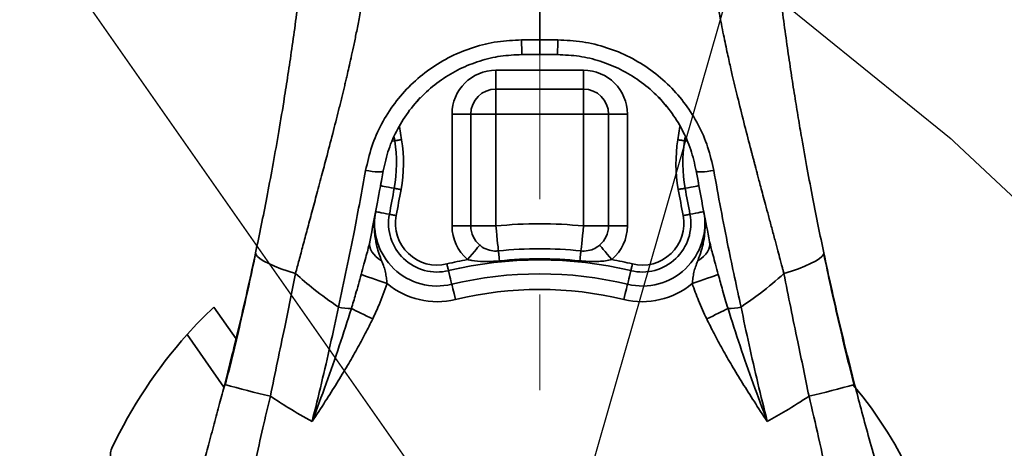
# Model space of a CAD drawing. Header units: millimetres. Extents: x 7702 to 16913, y -3294 to 4428.
# Tile 40 of 88: x 10341 to 10655, y 2141 to 2278. Entities that reach past the tile are written whole.
import ezdxf

# ---------------------------------------------------------------- set-up
doc = ezdxf.new("R2010")
doc.units = ezdxf.units.MM
doc.header["$LTSCALE"] = 6
doc.header["$PDSIZE"] = -1
doc.linetypes.add('CENTERX2', pattern=[20.32, 12.7, -2.54, 2.54, -2.54])
doc.layers.add('中心线', color=4, linetype='CENTERX2', lineweight=20)
doc.layers.add('虚拟位置', color=2, linetype='Continuous')
doc.dimstyles.new('ISO-25', dxfattribs={"dimtxt": 40, "dimasz": 30, "dimexe": 10, "dimexo": 0.625, "dimtad": 1, "dimtoh": 1, "dimdec": 1, "dimtxsty": 'Standard', "dimcen": 2.5, "dimclrd": 1, "dimclre": 1, "dimclrt": 4, "dimadec": 0, "dimazin": 0, "dimtfac": 1, "dimtdec": 1, "dimtmove": 0, "dimatfit": 3, "dimfxl": 1, "dimarcsym": 0})

# ---------------------------------------------------------------- blocks, each defined once
blk = doc.blocks.new('*D19')
at = {"layer": 'Defpoints', "color": 0, "linetype": 'ByBlock', "transparency": 16777216}
for p in [(10507.09, 2890.52), (10071.17, 2699.2), (10417.95, 2508.34), (10507.09, 2076.65), (10507.09, 1976.65)]:
    blk.add_point(p, dxfattribs=at)
at = {"layer": '中心线', "color": 1, "linetype": 'ByBlock', "lineweight": -2, "transparency": 16777216}
blk.add_arc((10507.09, 2076.65), 440.8, 93.9002, 121.0998, dxfattribs=at)
at = {"layer": '中心线', "color": 1, "linetype": 'ByBlock', "transparency": 16777216}
for points in [[(10476.94, 2521.43), (10477.28, 2511.43), (10507.09, 2517.45)], [(10282.13, 2449.9), (10276.68, 2458.28), (10254.26, 2437.73)]]:
    blk.add_solid(points, dxfattribs=at)
at = {"layer": '中心线', "color": 4, "linetype": 'ByBlock', "transparency": 16777216, "insert": (10368.34, 2516.72), "char_height": 40, "attachment_point": 5, "rotation": 17.5}
blk.add_mtext('{\\C3;35°}', dxfattribs=at)
blk = doc.blocks.new('*D20')
at = {"layer": 'Defpoints', "color": 0, "linetype": 'ByBlock', "transparency": 16777216}
for p in [(10507.09, 2890.52), (10860.79, 2339.97), (11255.54, 2208.62), (10507.09, 2076.65), (10507.09, 1976.65)]:
    blk.add_point(p, dxfattribs=at)
at = {"layer": '中心线', "color": 1, "linetype": 'ByBlock', "lineweight": -2, "transparency": 16777216}
blk.add_arc((10507.09, 2076.65), 440.95, 13.8989, 86.1011, dxfattribs=at)
at = {"layer": '中心线', "color": 1, "linetype": 'ByBlock', "transparency": 16777216}
for points in [[(10536.9, 2511.58), (10537.24, 2521.58), (10507.09, 2517.6)], [(10940.02, 2183.6), (10930.24, 2181.53), (10941.34, 2153.22)]]:
    blk.add_solid(points, dxfattribs=at)
at = {"layer": '中心线', "color": 4, "linetype": 'ByBlock', "transparency": 16777216, "insert": (10803.79, 2430.24), "char_height": 40, "attachment_point": 5, "rotation": 320}
blk.add_mtext('{\\C3;80°}', dxfattribs=at)
blk = doc.blocks.new('*D24')
at = {"layer": 'Defpoints', "color": 0, "linetype": 'ByBlock', "transparency": 16777216}
for p in [(10507.09, 2890.52), (10716.59, 2807.2), (10619.11, 2671.33), (10507.09, 2076.65), (10507.09, 1976.65)]:
    blk.add_point(p, dxfattribs=at)
at = {"layer": '中心线', "color": 1, "linetype": 'ByBlock', "lineweight": -2, "transparency": 16777216}
blk.add_arc((10507.09, 2076.65), 605.14, 76.83925, 87.15925, dxfattribs=at)
at = {"layer": '中心线', "color": 1, "linetype": 'ByBlock', "transparency": 16777216}
for points in [[(10536.96, 2676.05), (10537.21, 2686.04), (10507.09, 2681.79)], [(10646.13, 2670.73), (10643.61, 2661.05), (10673.91, 2658.34)]]:
    blk.add_solid(points, dxfattribs=at)
at = {"layer": '中心线', "color": 4, "linetype": 'ByBlock', "transparency": 16777216, "insert": (10594.19, 2696.32), "char_height": 40, "attachment_point": 5, "rotation": 351.9993}
blk.add_mtext('{\\C3;16°}', dxfattribs=at)
blk = doc.blocks.new('*D25')
at = {"layer": 'Defpoints', "color": 0, "transparency": 16777216}
for p in [(10757.15, 2948.88), (10071.17, 2699.2), (10071.17, 2699.2), (10213.51, 2649.26), (10638.49, 2239.8)]:
    blk.add_point(p, dxfattribs=at)
at = {"layer": '中心线', "color": 1, "lineweight": -2, "transparency": 16777216}
blk.add_arc((10071.17, 2699.2), 150.84, 332.4139, 8.5861, dxfattribs=at)
at = {"layer": '中心线', "color": 1, "transparency": 16777216}
for points in [[(10215.48, 2720.49), (10225.17, 2722.96), (10212.92, 2750.79)], [(10209.05, 2626.61), (10200.69, 2632.09), (10188.4, 2604.27)]]:
    blk.add_solid(points, dxfattribs=at)
at = {"layer": '中心线', "color": 4, "transparency": 16777216, "insert": (10199.61, 2677.71), "char_height": 40, "attachment_point": 5, "rotation": 80.5}
blk.add_mtext('{\\C3;59°}', dxfattribs=at)
blk = doc.blocks.new('*D26')
at = {"layer": 'Defpoints', "color": 0, "transparency": 16777216}
for p in [(10716.59, 2807.2), (10716.59, 2807.2), (10667.52, 2546.67), (10507.09, 2076.65), (10716.58, 2077.2)]:
    blk.add_point(p, dxfattribs=at)
at = {"layer": '中心线', "color": 1, "lineweight": -2, "transparency": 16777216}
for start, end in [(241.0247, 247.5116), (253.9985, 269.9985), (276.4854, 282.9724)]:
    blk.add_arc((10716.59, 2807.2), 265.12, start, end, dxfattribs=at)
at = {"layer": '中心线', "color": 1, "transparency": 16777216}
for points in [[(10616.84, 2566.97), (10613.54, 2557.52), (10643.51, 2552.36)], [(10746.82, 2538.79), (10746.26, 2548.77), (10716.59, 2542.08)]]:
    blk.add_solid(points, dxfattribs=at)
at = {"layer": '中心线', "color": 4, "transparency": 16777216, "insert": (10682.56, 2565.09), "char_height": 40, "attachment_point": 5, "rotation": 351.9985}
blk.add_mtext('{\\C3;16°}', dxfattribs=at)

msp = doc.modelspace()

# ---------------------------------------------------------------- linework, layer by layer
at = {"color": 7, "linetype": 'Continuous', "lineweight": 35, "ltscale": 2}
for p, q in [((10507.09, 2271.32), (10507.09, 2266.65)), ((10493.09, 2261.65), (10521.09, 2261.65)), ((10493.09, 2261.65), (10493.09, 2255.65)), ((10521.09, 2261.65), (10521.09, 2255.65)), ((10521.09, 2255.65), (10493.09, 2255.65)), ((10493.09, 2255.65), (10493.09, 2247.65)), ((10521.09, 2255.65), (10521.09, 2247.65)), ((10466.26, 2249.77), (10468.96, 2252.91)), ((10545.21, 2252.92), (10547.64, 2250.13)), ((10479.09, 2211.93), (10479.09, 2247.65)), ((10479.09, 2247.65), (10485.09, 2247.65)), ((10485.09, 2247.65), (10485.09, 2211.93)), ((10485.09, 2247.65), (10493.09, 2247.65)), ((10521.09, 2247.65), (10493.09, 2247.65)), ((10493.09, 2247.65), (10493.09, 2211.93)), ((10521.09, 2247.65), (10529.09, 2247.65)), ((10521.09, 2211.93), (10521.09, 2247.65)), ((10529.09, 2247.65), (10535.09, 2247.65)), ((10529.09, 2211.93), (10529.09, 2247.65)), ((10535.09, 2247.65), (10535.09, 2211.93)), ((10479.09, 2211.93), (10485.09, 2211.93)), ((10485.09, 2211.93), (10493.09, 2211.93)), ((10521.09, 2211.93), (10529.09, 2211.93)), ((10529.09, 2211.93), (10535.09, 2211.93)), ((10561.6, 2205.87), (10561.38, 2206.86)), ((10410.11, 2175.92), (10403.02, 2186.05)), ((10394.51, 2177.28), (10406.26, 2160.5))]:
    msp.add_line(p, q, dxfattribs=at)
at = {"color": 8, "linetype": 'Continuous', "lineweight": 35, "ltscale": 2}
for p, q in [((10462.27, 2243.73), (10462.97, 2239.48)), ((10551.21, 2239.47), (10551.9, 2243.72)), ((10460.78, 2239.13), (10460.59, 2240.29)), ((10553.59, 2240.31), (10553.39, 2239.11)), ((10459.99, 2239), (10460.78, 2239.13)), ((10554.2, 2238.98), (10553.39, 2239.11)), ((10456.47, 2226.11), (10456.24, 2224.77)), ((10557.94, 2224.79), (10557.69, 2226.24))]:
    msp.add_line(p, q, dxfattribs=at)
at = {"color": 7, "linetype": 'Continuous', "lineweight": 35, "ltscale": 2, "flags": 128}
for points in [[(10462.97, 2239.48), (10462.68, 2239.44), (10462.39, 2239.39), (10462.11, 2239.34), (10461.83, 2239.3), (10461.55, 2239.25), (10461.29, 2239.21), (10461.03, 2239.17), (10460.78, 2239.13)], [(10553.39, 2239.11), (10553.15, 2239.15), (10552.89, 2239.19), (10552.62, 2239.24), (10552.35, 2239.28), (10552.07, 2239.33), (10551.79, 2239.37), (10551.5, 2239.42), (10551.21, 2239.47)], [(10451.5, 2229.68), (10452.53, 2229.49), (10453.55, 2229.35), (10454.5, 2229.25), (10455.36, 2229.21), (10456.07, 2229.21), (10456.61, 2229.27), (10456.96, 2229.38), (10457.1, 2229.53)], [(10562.68, 2229.68), (10561.65, 2229.49), (10560.63, 2229.35), (10559.68, 2229.25), (10558.83, 2229.21), (10558.11, 2229.21), (10557.57, 2229.27), (10557.22, 2229.38), (10557.08, 2229.53)], [(10456.24, 2224.77), (10456.32, 2224.76), (10456.54, 2224.72), (10456.9, 2224.65), (10457.41, 2224.56), (10458.05, 2224.44), (10458.81, 2224.3), (10459.67, 2224.15), (10460.64, 2223.97)], [(10462.82, 2223.57), (10462.53, 2223.63), (10462.24, 2223.68), (10461.96, 2223.73), (10461.68, 2223.78), (10461.41, 2223.83), (10461.14, 2223.88), (10460.89, 2223.92), (10460.64, 2223.97)], [(10553.54, 2223.98), (10553.29, 2223.94), (10553.04, 2223.89), (10552.77, 2223.84), (10552.5, 2223.79), (10552.22, 2223.74), (10551.94, 2223.69), (10551.65, 2223.64), (10551.36, 2223.58)], [(10557.94, 2224.79), (10557.86, 2224.77), (10557.64, 2224.73), (10557.27, 2224.66), (10556.77, 2224.57), (10556.13, 2224.46), (10555.37, 2224.32), (10554.5, 2224.16), (10553.54, 2223.98)], [(10454.7, 2216.52), (10454.77, 2216.5), (10454.99, 2216.46), (10455.36, 2216.39), (10455.87, 2216.29), (10456.5, 2216.17), (10457.26, 2216.03), (10458.13, 2215.86), (10459.09, 2215.68)], [(10461.26, 2215.26), (10460.98, 2215.32), (10460.69, 2215.37), (10460.41, 2215.43), (10460.13, 2215.48), (10459.86, 2215.53), (10459.59, 2215.58), (10459.34, 2215.63), (10459.09, 2215.68)], [(10555.09, 2215.68), (10554.85, 2215.63), (10554.59, 2215.58), (10554.33, 2215.53), (10554.05, 2215.48), (10553.77, 2215.43), (10553.49, 2215.37), (10553.21, 2215.32), (10552.92, 2215.26)], [(10559.48, 2216.52), (10559.41, 2216.5), (10559.19, 2216.46), (10558.82, 2216.39), (10558.32, 2216.29), (10557.68, 2216.17), (10556.92, 2216.03), (10556.05, 2215.86), (10555.09, 2215.68)], [(10493.09, 2211.93), (10493.25, 2210.37), (10493.41, 2208.88), (10493.55, 2207.5), (10493.67, 2206.3), (10493.78, 2205.31), (10493.85, 2204.57), (10493.9, 2204.12), (10493.91, 2203.97)], [(10521.09, 2211.93), (10520.93, 2210.37), (10520.78, 2208.88), (10520.63, 2207.5), (10520.51, 2206.3), (10520.41, 2205.31), (10520.33, 2204.57), (10520.28, 2204.12), (10520.27, 2203.97)], [(10452.8, 2206.86), (10452.73, 2206.08), (10452.83, 2205.29), (10453.09, 2204.49), (10453.51, 2203.7), (10454.08, 2202.92), (10454.79, 2202.18), (10455.63, 2201.49), (10456.59, 2200.85)], [(10484.07, 2201.22), (10484.82, 2202.12), (10485.55, 2202.98), (10486.22, 2203.77), (10486.8, 2204.47), (10487.28, 2205.04), (10487.64, 2205.46), (10487.86, 2205.72), (10487.93, 2205.81)], [(10526.25, 2205.81), (10526.32, 2205.72), (10526.54, 2205.46), (10526.9, 2205.04), (10527.38, 2204.47), (10527.97, 2203.77), (10528.63, 2202.98), (10529.36, 2202.12), (10530.11, 2201.22)], [(10561.38, 2206.86), (10561.45, 2206.08), (10561.35, 2205.29), (10561.09, 2204.49), (10560.68, 2203.7), (10560.11, 2202.92), (10559.39, 2202.18), (10558.55, 2201.49), (10557.59, 2200.85)], [(10416.35, 2203.37), (10416.44, 2202.83), (10416.93, 2202.2), (10417.79, 2201.49), (10419.01, 2200.72), (10420.55, 2199.92), (10422.39, 2199.09), (10424.46, 2198.27), (10426.72, 2197.48), (10429.11, 2196.72)], [(10493.91, 2203.97), (10493.92, 2203.91), (10493.94, 2203.75), (10493.96, 2203.48), (10494, 2203.11), (10494.05, 2202.65), (10494.11, 2202.1), (10494.17, 2201.48), (10494.24, 2200.79)], [(10520.27, 2203.97), (10520.26, 2203.91), (10520.24, 2203.75), (10520.22, 2203.48), (10520.18, 2203.11), (10520.13, 2202.65), (10520.07, 2202.1), (10520.01, 2201.48), (10519.94, 2200.79)], [(10597.83, 2203.38), (10597.74, 2202.84), (10597.26, 2202.2), (10596.39, 2201.49), (10595.18, 2200.73), (10593.63, 2199.92), (10591.8, 2199.1), (10589.73, 2198.28), (10587.47, 2197.49), (10585.09, 2196.74)], [(10477.46, 2199.82), (10477.53, 2199.53), (10477.59, 2199.25), (10477.66, 2198.97), (10477.73, 2198.69), (10477.79, 2198.42), (10477.86, 2198.16), (10477.92, 2197.91), (10477.97, 2197.67)], [(10536.21, 2197.67), (10536.27, 2197.91), (10536.33, 2198.16), (10536.39, 2198.42), (10536.45, 2198.69), (10536.52, 2198.97), (10536.59, 2199.25), (10536.66, 2199.53), (10536.72, 2199.82)], [(10450.03, 2196.45), (10450.7, 2196.22), (10451.51, 2195.93), (10452.45, 2195.6), (10453.5, 2195.24), (10454.64, 2194.84), (10455.84, 2194.41), (10457.1, 2193.98), (10458.37, 2193.53)], [(10479.02, 2193.32), (10479, 2193.39), (10478.95, 2193.61), (10478.86, 2193.97), (10478.74, 2194.47), (10478.59, 2195.1), (10478.41, 2195.85), (10478.2, 2196.71), (10477.97, 2197.67)], [(10535.16, 2193.32), (10535.18, 2193.39), (10535.23, 2193.61), (10535.32, 2193.97), (10535.44, 2194.47), (10535.59, 2195.1), (10535.77, 2195.85), (10535.98, 2196.71), (10536.21, 2197.67)], [(10564.15, 2196.45), (10563.48, 2196.22), (10562.67, 2195.93), (10561.73, 2195.6), (10560.68, 2195.24), (10559.54, 2194.84), (10558.34, 2194.41), (10557.08, 2193.98), (10555.81, 2193.53)], [(10479.02, 2193.32), (10479.04, 2193.23), (10479.11, 2192.95), (10479.22, 2192.5), (10479.36, 2191.89), (10479.54, 2191.16), (10479.74, 2190.32), (10479.96, 2189.41), (10480.19, 2188.46)], [(10535.16, 2193.32), (10535.14, 2193.23), (10535.07, 2192.95), (10534.96, 2192.5), (10534.82, 2191.89), (10534.64, 2191.16), (10534.44, 2190.32), (10534.22, 2189.41), (10533.99, 2188.46)], [(10446.94, 2185.56), (10447.61, 2185.23), (10448.35, 2184.87), (10449.15, 2184.49), (10450.01, 2184.07), (10450.9, 2183.63), (10451.83, 2183.18), (10452.79, 2182.72), (10453.75, 2182.25)], [(10567.24, 2185.56), (10566.57, 2185.23), (10565.83, 2184.87), (10565.03, 2184.49), (10564.18, 2184.07), (10563.28, 2183.63), (10562.35, 2183.18), (10561.4, 2182.72), (10560.43, 2182.25)]]:
    msp.add_lwpolyline(points, dxfattribs=at)
at = {"color": 7, "linetype": 'Continuous', "lineweight": 35, "ltscale": 2}
for centre, radius, start, end in [((10581.92, 2270.2), 80.59, 179.2037, 182.5296), ((10432.27, 2270.2), 80.58, 357.4702, 0.7965), ((10493.09, 2247.65), 14, 90, 180), ((10521.09, 2247.65), 14, 0, 90), ((10493.09, 2247.65), 8, 90, 180), ((10521.09, 2247.65), 8, 0, 90), ((10416.89, 2231.96), 46.68, 349.6472, 9.2704), ((10597.29, 2231.97), 46.68, 170.7622, 190.3521), ((10416.89, 2231.96), 44.47, 349.6472, 9.2704), ((10597.29, 2231.97), 44.47, 170.7622, 190.3521), ((9438.09, 2410.77), 1039.47, 349.18225, 349.64721), ((9438.09, 2410.77), 1041.68, 349.18225, 349.64721), ((11576.09, 2410.77), 1041.68, 190.35212, 190.81775), ((11576.09, 2410.77), 1039.47, 190.35212, 190.81775), ((10474.34, 2212.76), 20, 169.1823, 283.5277), ((10474.34, 2212.76), 15.53, 169.1823, 283.5277), ((10474.34, 2212.76), 13.32, 169.1823, 283.5277), ((10539.84, 2212.76), 20, 256.4723, 10.8177), ((10539.84, 2212.76), 15.53, 256.4723, 10.8177), ((10539.84, 2212.76), 13.32, 256.4723, 10.8177), ((10493.09, 2211.93), 14, 180, 229.8681), ((10493.09, 2211.93), 8, 180, 229.8681), ((10507.09, 2076.65), 136, 84.0914, 95.9086), ((10521.09, 2211.93), 8, 310.1319, 0), ((10521.09, 2211.93), 14, 310.1319, 0), ((10507.09, 2076.65), 128, 84.0914, 95.9086), ((10507.09, 2076.65), 124.81, 84.0914, 95.9086), ((10507.09, 2076.65), 126.68, 100.4712, 103.5277), ((10507.09, 2076.65), 124.47, 76.4723, 103.5277), ((10507.09, 2076.65), 126.68, 76.4723, 79.5288), ((10507.09, 2076.65), 120, 76.4723, 103.5277), ((10474.34, 2212.76), 25, 230.2989, 283.5277), ((10539.84, 2212.76), 25, 256.4723, 309.7011), ((10507.09, 2076.65), 115, 76.4723, 103.5277), ((10507.09, 2076.65), 151, 133.5694, 138.2074), ((10446.64, 2200.56), 15.01, 255.1008, 271.1301), ((10567.54, 2200.56), 15.01, 268.87, 284.8992), ((10507.09, 2076.65), 151, 138.2074, 154.7966), ((10474.16, 2393.92), 242.21, 253.7762, 257.3377), ((10542.71, 2383.46), 231.42, 282.5787, 286.3076), ((10507.09, 2076.65), 131, 336.9205, 40.0624), ((10374.99, 2138.82), 5, 154.7966, 246.7591)]:
    msp.add_arc(centre, radius, start, end, dxfattribs=at)
for points, knots in [([(10416.35, 2203.37), (10416.95, 2206.27), (10418.18, 2212.12), (10419.98, 2221.22), (10421.78, 2230.8), (10423.59, 2240.98), (10425.18, 2250.51), (10426.57, 2259.37), (10427.8, 2267.57), (10429.02, 2276.27), (10430.29, 2285.99), (10431.51, 2295.99), (10432.26, 2302.94), (10432.6, 2306.13)], [0, 0, 0, 0, 0.086391, 0.174714, 0.269405, 0.368256, 0.472678, 0.547288, 0.626204, 0.710673, 0.799441, 0.907659, 1, 1, 1, 1]), ([(10581.58, 2306.13), (10581.92, 2302.95), (10582.64, 2296.29), (10583.81, 2286.67), (10585.01, 2277.43), (10586.18, 2269), (10587.35, 2261.07), (10588.51, 2253.61), (10589.65, 2246.62), (10590.98, 2238.81), (10592.51, 2230.19), (10594.28, 2220.83), (10596.04, 2211.93), (10597.24, 2206.21), (10597.83, 2203.38)], [0, 0, 0, 0, 0.091833, 0.192382, 0.278152, 0.359554, 0.436552, 0.508439, 0.576602, 0.639913, 0.73659, 0.82904, 0.91545, 1, 1, 1, 1]), ([(10429.11, 2196.72), (10429.48, 2198.15), (10430.27, 2201.13), (10431.52, 2205.83), (10432.89, 2210.94), (10434.37, 2216.47), (10435.97, 2222.43), (10437.58, 2228.48), (10439.36, 2235.19), (10441.18, 2242.21), (10442.64, 2247.92), (10443.54, 2251.57), (10443.98, 2253.34), (10444.4, 2255.06), (10444.8, 2256.74), (10445.19, 2258.38), (10445.64, 2260.31), (10446.19, 2262.7), (10446.87, 2265.73), (10447.63, 2269.23), (10448.45, 2273.2), (10449.33, 2277.65), (10450.18, 2282.22), (10451.08, 2287.5), (10451.93, 2293.03), (10452.69, 2298.67), (10453.07, 2302.1), (10453.24, 2303.65)], [0, 0, 0, 0, 0.041067, 0.086046, 0.134945, 0.187773, 0.244543, 0.305267, 0.359964, 0.435148, 0.504018, 0.52101, 0.537568, 0.553691, 0.569379, 0.58463, 0.599446, 0.623319, 0.651457, 0.683865, 0.720551, 0.761524, 0.806789, 0.846202, 0.906735, 0.958008, 1, 1, 1, 1]), ([(10507.09, 2303.65), (10507.09, 2297.61), (10507.09, 2286.83), (10507.09, 2276.06), (10507.09, 2271.32)], [0, 0, 0, 0, 0.559994, 1, 1, 1, 1]), ([(10560.94, 2303.65), (10561.07, 2302.51), (10561.34, 2300.03), (10561.84, 2296.02), (10562.49, 2291.43), (10563.34, 2286.03), (10564.24, 2280.94), (10565.1, 2276.45), (10565.78, 2273.04), (10566.43, 2269.91), (10567.04, 2267.07), (10567.61, 2264.5), (10568.13, 2262.22), (10569, 2258.44), (10570.37, 2252.73), (10572.29, 2245.07), (10573.76, 2239.4), (10574.64, 2236.03), (10574.92, 2234.93), (10575.22, 2233.81), (10575.52, 2232.68), (10575.82, 2231.53), (10576.09, 2230.49), (10576.38, 2229.41), (10576.72, 2228.14), (10577.17, 2226.42), (10577.75, 2224.26), (10578.44, 2221.66), (10579.25, 2218.62), (10580.19, 2215.14), (10581.2, 2211.33), (10582.21, 2207.56), (10583.11, 2204.18), (10583.8, 2201.59), (10584.31, 2199.69), (10584.65, 2198.39), (10584.9, 2197.45), (10585.03, 2196.93), (10585.09, 2196.74)], [0, 0, 0, 0, 0.030937, 0.067329, 0.109169, 0.156445, 0.215066, 0.249051, 0.28048, 0.309354, 0.335678, 0.359455, 0.380689, 0.399382, 0.465017, 0.540478, 0.614982, 0.6253, 0.635746, 0.646322, 0.657028, 0.667863, 0.678827, 0.686631, 0.698672, 0.714949, 0.735459, 0.760198, 0.789162, 0.822346, 0.859746, 0.898163, 0.930556, 0.956932, 0.972768, 0.985225, 0.994302, 1, 1, 1, 1]), ([(10451.5, 2229.68), (10452.08, 2232.25), (10453.23, 2237.36), (10456.44, 2244.57), (10460.63, 2251.21), (10465.84, 2257.12), (10471.88, 2262.15), (10478.63, 2266.19), (10485.9, 2269.12), (10493.53, 2270.98), (10498.73, 2271.21), (10501.33, 2271.32)], [0, 0, 0, 0, 0.112596, 0.224362, 0.335807, 0.447365, 0.559311, 0.669698, 0.780182, 0.89026, 1, 1, 1, 1]), ([(10501.33, 2271.32), (10502.41, 2271.32), (10504.33, 2271.32), (10506.25, 2271.32), (10507.09, 2271.32)], [0, 0, 0, 0, 0.559971, 1, 1, 1, 1]), ([(10507.09, 2271.32), (10508.17, 2271.32), (10510.09, 2271.32), (10512.01, 2271.32), (10512.85, 2271.32)], [0, 0, 0, 0, 0.560031, 1, 1, 1, 1]), ([(10512.85, 2271.32), (10515.5, 2271.2), (10520.8, 2270.97), (10528.56, 2269.04), (10535.94, 2266.01), (10542.73, 2261.85), (10548.71, 2256.75), (10553.8, 2250.86), (10557.87, 2244.32), (10560.99, 2237.23), (10562.11, 2232.2), (10562.68, 2229.68)], [0, 0, 0, 0, 0.111748, 0.223846, 0.33636, 0.448743, 0.560665, 0.670216, 0.779664, 0.889433, 1, 1, 1, 1]), ([(10457.1, 2229.53), (10457.62, 2231.84), (10458.66, 2236.47), (10461.58, 2242.97), (10465.4, 2248.96), (10470.11, 2254.24), (10475.53, 2258.69), (10481.52, 2262.21), (10487.9, 2264.74), (10494.58, 2266.35), (10499.13, 2266.55), (10501.4, 2266.65)], [0, 0, 0, 0, 0.114138, 0.228089, 0.341613, 0.4545, 0.566606, 0.675909, 0.784466, 0.892423, 1, 1, 1, 1]), ([(10501.4, 2266.65), (10502.46, 2266.65), (10504.36, 2266.65), (10506.26, 2266.65), (10507.09, 2266.65)], [0, 0, 0, 0, 0.559937, 1, 1, 1, 1]), ([(10507.09, 2266.65), (10508.15, 2266.65), (10510.05, 2266.65), (10511.94, 2266.65), (10512.78, 2266.65)], [0, 0, 0, 0, 0.56007, 1, 1, 1, 1]), ([(10512.78, 2266.65), (10515.09, 2266.54), (10519.73, 2266.34), (10526.52, 2264.67), (10533, 2262.05), (10539.03, 2258.42), (10544.4, 2253.92), (10549.01, 2248.65), (10552.72, 2242.75), (10555.55, 2236.34), (10556.57, 2231.8), (10557.08, 2229.53)], [0, 0, 0, 0, 0.109532, 0.219463, 0.330021, 0.441359, 0.553525, 0.664443, 0.775967, 0.887897, 1, 1, 1, 1]), ([(10442.79, 2186.06), (10443.67, 2190.11), (10445.43, 2198.19), (10448.39, 2212.7), (10450.32, 2223.25), (10451.5, 2229.68)], [0, 0, 0, 0, 0.282101, 0.562543, 1, 1, 1, 1]), ([(10452.8, 2206.86), (10453.64, 2211.07), (10455.13, 2218.59), (10456.5, 2226.19), (10457.1, 2229.53)], [0, 0, 0, 0, 0.560747, 1, 1, 1, 1]), ([(10557.08, 2229.53), (10557.85, 2225.28), (10559.23, 2217.69), (10560.72, 2210.17), (10561.38, 2206.86)], [0, 0, 0, 0, 0.559234, 1, 1, 1, 1]), ([(10562.68, 2229.68), (10563.42, 2225.59), (10564.91, 2217.39), (10567.77, 2202.81), (10570.02, 2192.42), (10571.4, 2186.06)], [0, 0, 0, 0, 0.277927, 0.557441, 1, 1, 1, 1]), ([(10454.7, 2216.52), (10454.58, 2215.83), (10454.39, 2214.66), (10454.27, 2212.82), (10454.26, 2211.1), (10454.4, 2209.18), (10454.67, 2207.3), (10455.14, 2205.18), (10455.77, 2203.04), (10456.33, 2201.55), (10456.59, 2200.85)], [0, 0, 0, 0, 0.129737, 0.222298, 0.344135, 0.451512, 0.582151, 0.700412, 0.858434, 1, 1, 1, 1]), ([(10557.59, 2200.85), (10557.71, 2201.17), (10557.97, 2201.84), (10558.34, 2202.89), (10558.7, 2204.01), (10559.04, 2205.22), (10559.34, 2206.5), (10559.6, 2207.88), (10559.8, 2209.44), (10559.93, 2211.34), (10559.91, 2213.76), (10559.64, 2215.54), (10559.48, 2216.52)], [0, 0, 0, 0, 0.064991, 0.134477, 0.208418, 0.286798, 0.369609, 0.456854, 0.548559, 0.664262, 0.814762, 1, 1, 1, 1]), ([(10452.8, 2206.86), (10452.66, 2206.18), (10452.34, 2204.73), (10451.68, 2202.35), (10450.86, 2199.56), (10450.32, 2197.54), (10450.03, 2196.45)], [0, 0, 0, 0, 0.194636, 0.415597, 0.68528, 1, 1, 1, 1]), ([(10487.93, 2205.81), (10488.21, 2205.6), (10489.15, 2204.86), (10490.89, 2204.13), (10492.68, 2203.88), (10493.67, 2203.95), (10493.91, 2203.97)], [0, 0, 0, 0, 0.159531, 0.547053, 0.886833, 1, 1, 1, 1]), ([(10520.27, 2203.97), (10520.62, 2203.95), (10521.81, 2203.87), (10523.66, 2204.24), (10525.27, 2205.03), (10526.05, 2205.65), (10526.25, 2205.81)], [0, 0, 0, 0, 0.1613807, 0.5453736, 0.8819269, 1, 1, 1, 1]), ([(10406.49, 2161.36), (10407.38, 2164.87), (10409.14, 2171.79), (10411.64, 2182.22), (10414.06, 2192.73), (10415.57, 2199.79), (10416.35, 2203.37)], [0, 0, 0, 0, 0.249842, 0.493328, 0.742192, 1, 1, 1, 1]), ([(10416.41, 2203.29), (10415.67, 2199.77), (10414.19, 2192.74), (10411.8, 2182.17), (10409.3, 2171.58), (10407.53, 2164.53), (10406.65, 2161.01)], [0, 0, 0, 0, 0.250174, 0.500168, 0.750012, 1, 1, 1, 1]), ([(10607.54, 2161.01), (10606.65, 2164.51), (10604.89, 2171.52), (10602.41, 2182.04), (10600.03, 2192.56), (10598.56, 2199.55), (10597.82, 2203.04)], [0, 0, 0, 0, 0.250002, 0.499847, 0.749837, 1, 1, 1, 1]), ([(10597.83, 2203.38), (10598.6, 2199.81), (10600.11, 2192.78), (10602.52, 2182.3), (10605.03, 2171.85), (10606.79, 2164.9), (10607.69, 2161.36)], [0, 0, 0, 0, 0.256609, 0.504719, 0.747817, 1, 1, 1, 1]), ([(10456.59, 2200.85), (10456.85, 2200.18), (10457.33, 2198.96), (10457.85, 2197.16), (10458.14, 2195.38), (10458.29, 2194.16), (10458.37, 2193.53)], [0, 0, 0, 0, 0.2847071, 0.5236877, 0.7518103, 1, 1, 1, 1]), ([(10494.24, 2200.79), (10492.55, 2200.68), (10489.59, 2200.47), (10486.17, 2200.72), (10484.51, 2201.12), (10484.07, 2201.22)], [0, 0, 0, 0, 0.498177, 0.867223, 1, 1, 1, 1]), ([(10530.11, 2201.22), (10529.44, 2201.07), (10528.08, 2200.76), (10525.3, 2200.54), (10522.57, 2200.56), (10520.56, 2200.74), (10519.94, 2200.79)], [0, 0, 0, 0, 0.20268, 0.408355, 0.816632, 1, 1, 1, 1]), ([(10555.81, 2193.53), (10555.88, 2194.12), (10556.04, 2195.35), (10556.32, 2197.13), (10556.86, 2198.96), (10557.33, 2200.18), (10557.59, 2200.85)], [0, 0, 0, 0, 0.232237, 0.4777906, 0.7161773, 1, 1, 1, 1]), ([(10421.07, 2157.6), (10421.82, 2161.28), (10423.34, 2168.65), (10425.49, 2178.85), (10427.42, 2188.22), (10428.55, 2193.89), (10429.11, 2196.72)], [0, 0, 0, 0, 0.27926, 0.559072, 0.77933, 1, 1, 1, 1]), ([(10442.79, 2186.06), (10440.11, 2187.91), (10435.36, 2191.22), (10431.01, 2195.05), (10429.11, 2196.72)], [0, 0, 0, 0, 0.56149, 1, 1, 1, 1]), ([(10450.03, 2196.45), (10449.47, 2194.33), (10448.5, 2190.68), (10447.4, 2187.07), (10446.94, 2185.56)], [0, 0, 0, 0, 0.5797958, 1, 1, 1, 1]), ([(10567.24, 2185.56), (10566.65, 2187.51), (10565.56, 2191.12), (10564.6, 2194.77), (10564.15, 2196.45)], [0, 0, 0, 0, 0.540127, 1, 1, 1, 1]), ([(10585.09, 2196.74), (10582.65, 2194.61), (10578.28, 2190.79), (10573.5, 2187.51), (10571.4, 2186.06)], [0, 0, 0, 0, 0.558358, 1, 1, 1, 1]), ([(10585.09, 2196.74), (10585.8, 2193.12), (10587.23, 2185.91), (10589.35, 2175.72), (10591.33, 2166.28), (10592.52, 2160.49), (10593.11, 2157.6)], [0, 0, 0, 0, 0.280769, 0.560892, 0.780619, 1, 1, 1, 1]), ([(10458.37, 2193.53), (10457.55, 2191.25), (10456.16, 2187.43), (10454.44, 2183.74), (10453.75, 2182.25)], [0, 0, 0, 0, 0.595564, 1, 1, 1, 1]), ([(10560.43, 2182.25), (10559.54, 2184.19), (10557.84, 2187.88), (10556.46, 2191.71), (10555.81, 2193.53)], [0, 0, 0, 0, 0.524058, 1, 1, 1, 1]), ([(10434.41, 2149.53), (10435.42, 2153.61), (10437.45, 2161.79), (10440.26, 2174.02), (10441.94, 2182.05), (10442.79, 2186.06)], [0, 0, 0, 0, 0.3330421, 0.6663413, 1, 1, 1, 1]), ([(10571.4, 2186.06), (10572.24, 2182.05), (10573.92, 2174.02), (10576.73, 2161.79), (10578.76, 2153.61), (10579.77, 2149.53)], [0, 0, 0, 0, 0.333652, 0.666951, 1, 1, 1, 1]), ([(10446.94, 2185.56), (10445.68, 2181.59), (10443.14, 2173.61), (10438.92, 2161.58), (10435.92, 2153.56), (10434.41, 2149.53)], [0, 0, 0, 0, 0.329837, 0.663643, 1, 1, 1, 1]), ([(10579.77, 2149.53), (10578.27, 2153.56), (10575.27, 2161.58), (10571.04, 2173.61), (10568.5, 2181.59), (10567.24, 2185.56)], [0, 0, 0, 0, 0.336357, 0.670164, 1, 1, 1, 1]), ([(10453.75, 2182.25), (10452.97, 2180.68), (10451.36, 2177.44), (10448.67, 2172.48), (10445.64, 2167.22), (10442.27, 2161.67), (10438.5, 2155.72), (10435.82, 2151.67), (10434.41, 2149.53)], [0, 0, 0, 0, 0.1381085, 0.2857488, 0.4448841, 0.6168333, 0.7980052, 1, 1, 1, 1]), ([(10579.77, 2149.53), (10578.36, 2151.67), (10575.68, 2155.72), (10571.91, 2161.66), (10568.54, 2167.22), (10565.52, 2172.48), (10562.82, 2177.44), (10561.21, 2180.68), (10560.43, 2182.25)], [0, 0, 0, 0, 0.201932, 0.383121, 0.555085, 0.714215, 0.861872, 1, 1, 1, 1]), ([(10392.55, 2112.45), (10392.91, 2113.57), (10393.51, 2115.5), (10394.29, 2118.04), (10394.98, 2120.32), (10395.66, 2122.57), (10396.38, 2124.98), (10397.08, 2127.33), (10398.15, 2130.96), (10399.56, 2135.83), (10401.35, 2142.18), (10403.12, 2148.62), (10404.86, 2155.1), (10405.95, 2159.3), (10406.49, 2161.36)], [0, 0, 0, 0, 0.069603, 0.119486, 0.156806, 0.210181, 0.258435, 0.305491, 0.354541, 0.481638, 0.604776, 0.743916, 0.875099, 1, 1, 1, 1]), ([(10607.69, 2161.36), (10608.37, 2158.75), (10609.79, 2153.31), (10612.07, 2144.91), (10614.03, 2137.92), (10615.6, 2132.45), (10616.66, 2128.82), (10617.69, 2125.34), (10618.77, 2121.72), (10620.07, 2117.45), (10621.07, 2114.24), (10621.63, 2112.45)], [0, 0, 0, 0, 0.158809, 0.330993, 0.512662, 0.587144, 0.666666, 0.736151, 0.801364, 0.889314, 1, 1, 1, 1]), ([(10409.68, 2107.09), (10410.8, 2112.04), (10413.03, 2121.85), (10415.96, 2135.32), (10418.61, 2147.22), (10420.26, 2154.22), (10421.07, 2157.6)], [0, 0, 0, 0, 0.2940493, 0.5829966, 0.7985752, 1, 1, 1, 1]), ([(10434.41, 2149.53), (10431.87, 2150.94), (10427.32, 2153.47), (10422.98, 2156.34), (10421.07, 2157.6)], [0, 0, 0, 0, 0.559206, 1, 1, 1, 1]), ([(10593.11, 2157.6), (10590.67, 2156), (10586.32, 2153.15), (10581.77, 2150.63), (10579.77, 2149.53)], [0, 0, 0, 0, 0.5606853, 1, 1, 1, 1]), ([(10593.11, 2157.6), (10594.14, 2153.2), (10596.28, 2144.09), (10599.95, 2127.22), (10602.75, 2114.79), (10604.48, 2107.09)], [0, 0, 0, 0, 0.261572, 0.542492, 1, 1, 1, 1])]:
    msp.add_open_spline(points, degree=3, knots=knots, dxfattribs=at)
at = {"color": 8, "linetype": 'Continuous', "lineweight": 35, "ltscale": 2}
msp.add_open_spline([(10564.15, 2196.45), (10563.86, 2197.54), (10563.32, 2199.55), (10562.51, 2202.35), (10561.93, 2204.4), (10561.68, 2205.52), (10561.6, 2205.87)], degree=3, knots=[0, 0, 0, 0, 0.347001, 0.645389, 0.889535, 1, 1, 1, 1], dxfattribs=at)
at = {"layer": '中心线', "ltscale": 2}
msp.add_line((10507.09, 1976.65), (10507.09, 2890.52), dxfattribs=at)
at = {"layer": '虚拟位置'}
for p, q in [((10507.09, 2076.65), (10716.59, 2807.2)), ((10637.82, 2240.37), (10763.49, 2122.55))]:
    msp.add_line(p, q, dxfattribs=at)
at = {"layer": '虚拟位置', "ltscale": 2}
for p, q in [((10071.17, 2699.2), (10638.49, 2239.8)), ((10507.09, 2076.65), (10071.17, 2699.2))]:
    msp.add_line(p, q, dxfattribs=at)

# ---------------------------------------------------------------- dimensions: what is measured, and where the dimension line sits
at = {"layer": '中心线'}
for base, line1, line2, picture, middle in [((10213.51, 2649.26), ((10071.17, 2699.2), (10638.49, 2239.8)), ((10071.17, 2699.2), (10757.15, 2948.88)), '*D25', (10199.61, 2677.71)), ((10667.52, 2546.67), ((10716.59, 2807.2), (10716.58, 2077.2)), ((10507.09, 2076.65), (10716.59, 2807.2)), '*D26', (10682.56, 2565.09))]:
    dim = msp.add_angular_dim_2l(base=base, line1=line1, line2=line2, text='{\\C3;<>}', dimstyle='ISO-25', dxfattribs=at)
    dim.commit()
    dim.dimension.update_dxf_attribs({"geometry": picture, "text_midpoint": middle})
at = {"layer": '中心线', "linetype": 'ByBlock'}
for base, line1, line2, picture, middle in [((10417.95, 2508.34), ((10507.09, 1976.65), (10507.09, 2890.52)), ((10507.09, 2076.65), (10071.17, 2699.2)), '*D19', (10368.34, 2516.72)), ((10860.79, 2339.97), ((11255.54, 2208.62), (10507.09, 2076.65)), ((10507.09, 1976.65), (10507.09, 2890.52)), '*D20', (10803.79, 2430.24)), ((10619.11, 2671.33), ((10507.09, 1976.65), (10507.09, 2890.52)), ((10507.09, 2076.65), (10716.59, 2807.2)), '*D24', (10594.19, 2696.32))]:
    dim = msp.add_angular_dim_2l(base=base, line1=line1, line2=line2, text='{\\C3;<>}', dimstyle='ISO-25', dxfattribs=at)
    dim.commit()
    dim.dimension.update_dxf_attribs({"geometry": picture, "text_midpoint": middle})

doc.saveas('drawing.dxf')
